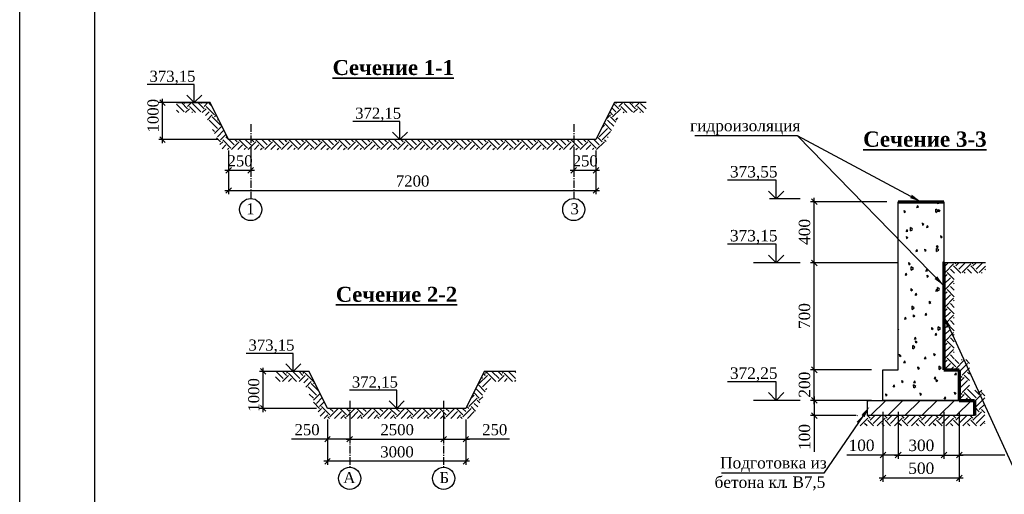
# Model space of a CAD drawing. Extents: x 352696 to 405256, y 4162769 to 4241487.
# Tile 15 of 149: x 403955 to 404217, y 4239263 to 4239389. Entities that reach past the tile are written whole.
import ezdxf

# ---------------------------------------------------------------- set-up
doc = ezdxf.new("R2010")
doc.units = 0
doc.header["$LTSCALE"] = 0.5
doc.header["$MEASUREMENT"] = 0
doc.linetypes.add('GOST2.303 6', pattern=[12, 8, -1.5, 1, -1.5])
doc.layers.add('ЭО', color=7, linetype='Continuous', lineweight=30)
doc.styles.add('MtXpl_Times_New_Roma', font='timesbd.ttf')
doc.styles.add('TIMES', font='times.ttf')

# ---------------------------------------------------------------- blocks, each defined once
blk = doc.blocks.new('А2-1')
at = {"lineweight": 25}
for points in [[(-7046659, 3124428), (-6987259, 3124428), (-6987259, 3082428), (-7046659, 3082428)], [(-7044659, 3123928), (-6987759, 3123928), (-6987759, 3082928), (-7044659, 3082928)]]:
    blk.add_lwpolyline(points, close=True, dxfattribs=at)

msp = doc.modelspace()

# ---------------------------------------------------------------- linework, layer by layer
at = {"color": 7}
for p, q in [((404001.5866, 4239371.8448), (403988.9991, 4239371.8448)), ((404001.5866, 4239367.0298), (404001.5866, 4239371.8448)), ((404002.8472, 4239367.0298), (403992.1226, 4239367.0298)), ((403993.1076, 4239356.1953), (403993.1076, 4239368.0148)), ((403996.859, 4239367.0298), (404005.8021, 4239367.0298)), ((404005.8021, 4239367.0298), (403996.859, 4239367.0298)), ((403999.5925, 4239369.0239), (404001.5866, 4239367.0298)), ((404001.5866, 4239367.0298), (404003.5807, 4239369.0239)), ((404010.7269, 4239357.1802), (404005.8021, 4239367.0298)), ((404113.5567, 4239367.0298), (404108.6319, 4239357.1802)), ((404121.9877, 4239367.0298), (404113.5567, 4239367.0298)), ((404121.9877, 4239367.0179), (404121.9877, 4239367.0298)), ((404056.3954, 4239361.9952), (404043.808, 4239361.9952)), ((404056.3954, 4239357.1802), (404056.3954, 4239361.9952)), ((404054.4013, 4239359.1743), (404056.3954, 4239357.1802)), ((404056.3954, 4239357.1802), (404058.3895, 4239359.1743)), ((404007.772, 4239357.1802), (403992.1226, 4239357.1802)), ((404108.6319, 4239357.1802), (404010.7269, 4239357.1802)), ((404162.3392, 4239358.1888), (404134.9474, 4239358.1888)), ((404192.5917, 4239342.0355), (404162.3392, 4239358.1888)), ((404201.3919, 4239318.2059), (404162.3392, 4239358.1888)), ((404010.7269, 4239354.2254), (404010.7269, 4239342.6227)), ((404010.7269, 4239354.2254), (404010.7269, 4239348.0094)), ((404016.6366, 4239354.2254), (404016.6366, 4239348.0094)), ((404016.6366, 4239354.2254), (404016.6366, 4239348.0094)), ((404102.7221, 4239354.2254), (404102.7221, 4239348.0094)), ((404102.7221, 4239354.2254), (404102.7221, 4239348.0094)), ((404108.6319, 4239354.2254), (404108.6319, 4239342.6227)), ((404108.6319, 4239354.2254), (404108.6319, 4239348.0094)), ((404009.7419, 4239348.9944), (404017.6216, 4239348.9944)), ((404101.7372, 4239348.9944), (404109.6169, 4239348.9944)), ((404156.6894, 4239346.3361), (404143.6824, 4239346.3361)), ((404156.6894, 4239341.3607), (404156.6894, 4239346.3361)), ((404009.7419, 4239343.6077), (404109.6169, 4239343.6077)), ((404154.6288, 4239343.4212), (404156.6894, 4239341.3607)), ((404156.6894, 4239341.3607), (404158.75, 4239343.4212)), ((404163.035, 4239341.3607), (404154.9208, 4239341.3607)), ((404186.125, 4239340.5973), (404165.7863, 4239340.5973)), ((404166.8041, 4239323.2949), (404166.8041, 4239341.6151)), ((404189.1784, 4239295.8146), (404189.1784, 4239340.5973)), ((404189.1784, 4239340.5973), (404201.3919, 4239340.5973)), ((404201.3919, 4239340.5973), (404201.3919, 4239295.8146)), ((404156.6894, 4239329.2882), (404143.6824, 4239329.2882)), ((404156.6894, 4239324.3127), (404156.6894, 4239329.2882)), ((404154.6288, 4239326.3732), (404156.6894, 4239324.3127)), ((404156.6894, 4239324.3127), (404158.75, 4239326.3732)), ((404166.8041, 4239294.7968), (404166.8041, 4239325.3305)), ((404163.035, 4239324.3127), (404150.6053, 4239324.3127)), ((404186.125, 4239324.3127), (404165.7863, 4239324.3127)), ((404186.125, 4239324.3127), (404165.7863, 4239324.3127)), ((404189.1784, 4239324.3127), (404178.1335, 4239324.3127)), ((404212.4367, 4239324.3127), (404201.3919, 4239324.3127)), ((404202.6635, 4239307.2877), (404221.1651, 4239266.9003)), ((404027.9676, 4239300.2018), (404015.3801, 4239300.2018)), ((404027.9676, 4239295.3868), (404027.9676, 4239300.2018)), ((404019.9436, 4239284.5522), (404019.9436, 4239296.3717)), ((404025.9735, 4239297.3809), (404027.9676, 4239295.3868)), ((404027.9676, 4239295.3868), (404029.9617, 4239297.3809)), ((404166.8041, 4239286.6545), (404166.8041, 4239296.8324)), ((404029.2282, 4239295.3868), (404018.9587, 4239295.3868)), ((404032.1831, 4239295.3868), (404023.24, 4239295.3868)), ((404037.1079, 4239285.5372), (404032.1831, 4239295.3868)), ((404078.8702, 4239295.3868), (404073.9454, 4239285.5372)), ((404087.3011, 4239295.3868), (404078.8702, 4239295.3868)), ((404182.0539, 4239295.8146), (404165.7863, 4239295.8146)), ((404182.0539, 4239295.8146), (404165.7863, 4239295.8146)), ((404185.1072, 4239287.6723), (404185.1072, 4239295.8146)), ((404185.1072, 4239295.8146), (404189.1784, 4239295.8146)), ((404201.3919, 4239295.8146), (404205.463, 4239295.8146)), ((404205.463, 4239295.8146), (404205.463, 4239287.6723)), ((404156.6894, 4239292.6477), (404143.6824, 4239292.6477)), ((404156.6894, 4239287.6723), (404156.6894, 4239292.6477)), ((404055.5266, 4239290.3522), (404042.9391, 4239290.3522)), ((404055.5266, 4239285.5372), (404055.5266, 4239290.3522)), ((404154.6288, 4239289.7328), (404156.6894, 4239287.6723)), ((404156.6894, 4239287.6723), (404158.75, 4239289.7328)), ((404166.8041, 4239288.69), (404166.8041, 4239283.6011)), ((404034.153, 4239285.5372), (404018.9587, 4239285.5372)), ((404073.9454, 4239285.5372), (404037.1079, 4239285.5372)), ((404053.5325, 4239287.5313), (404055.5266, 4239285.5372)), ((404055.5266, 4239285.5372), (404057.5207, 4239287.5313)), ((404163.035, 4239287.6723), (404150.6053, 4239287.6723)), ((404182.0539, 4239287.6723), (404165.7863, 4239287.6723)), ((404177.9827, 4239287.6723), (404165.7863, 4239287.6723)), ((404181.0361, 4239287.6723), (404209.5342, 4239287.6723)), ((404181.0361, 4239283.6011), (404181.0361, 4239287.6723)), ((404205.463, 4239287.6723), (404185.1072, 4239287.6723)), ((404209.5342, 4239287.6723), (404209.5342, 4239283.6011)), ((404177.9827, 4239283.6011), (404165.7863, 4239283.6011)), ((404166.8041, 4239283.6011), (404166.8041, 4239273.9651)), ((404179.7981, 4239283.4885), (404169.3455, 4239268.2482)), ((404209.5342, 4239283.6011), (404181.0361, 4239283.6011)), ((404185.1072, 4239284.6189), (404185.1072, 4239272.0725)), ((404185.1072, 4239284.6189), (404185.1072, 4239265.9658)), ((404189.1784, 4239284.6189), (404189.1784, 4239272.0725)), ((404189.1784, 4239284.6189), (404189.1784, 4239272.0725)), ((404201.3919, 4239284.6189), (404201.3919, 4239272.0725)), ((404201.3919, 4239284.6189), (404201.3919, 4239272.0725)), ((404205.463, 4239284.6189), (404205.463, 4239272.0725)), ((404205.463, 4239284.6189), (404205.463, 4239265.9658)), ((404037.1079, 4239282.5823), (404037.1079, 4239276.3613)), ((404037.1079, 4239282.5823), (404037.1079, 4239270.4515)), ((404043.0176, 4239282.5823), (404043.0176, 4239276.3613)), ((404043.0176, 4239282.5823), (404043.0176, 4239276.3613)), ((404068.0356, 4239282.5823), (404068.0356, 4239276.3613)), ((404068.0356, 4239282.5823), (404068.0356, 4239276.3613)), ((404073.9454, 4239282.5823), (404073.9454, 4239276.3613)), ((404073.9454, 4239282.5823), (404073.9454, 4239270.4515)), ((404037.1079, 4239277.3462), (404027.4589, 4239277.3462)), ((404043.0176, 4239277.3462), (404036.1229, 4239277.3462)), ((404042.0327, 4239277.3462), (404069.0206, 4239277.3462)), ((404067.0506, 4239277.3462), (404074.9303, 4239277.3462)), ((404085.6358, 4239277.3462), (404073.9454, 4239277.3462)), ((404185.1072, 4239273.0903), (404175.4712, 4239273.0903)), ((404189.1784, 4239273.0903), (404184.0894, 4239273.0903)), ((404188.1606, 4239273.0903), (404202.4096, 4239273.0903)), ((404200.3741, 4239273.0903), (404206.4808, 4239273.0903)), ((404217.6494, 4239273.0903), (404205.463, 4239273.0903)), ((404074.9303, 4239271.4365), (404036.1229, 4239271.4365)), ((404169.3455, 4239268.2482), (404142.1127, 4239268.2482)), ((404184.0894, 4239266.9835), (404206.4808, 4239266.9835))]:
    msp.add_line(p, q, dxfattribs=at)
at = {"color": 7, "linetype": 'ByBlock'}
for p, q in [((403993.8463, 4239366.2911), (403992.3689, 4239367.7686)), ((403992.3689, 4239357.919), (403993.8463, 4239356.4415)), ((404011.4656, 4239349.7331), (404009.9882, 4239348.2556)), ((404015.8979, 4239348.2556), (404017.3754, 4239349.7331)), ((404017.3754, 4239349.7331), (404015.8979, 4239348.2556)), ((404101.9834, 4239348.2556), (404103.4609, 4239349.7331)), ((404103.4609, 4239349.7331), (404101.9834, 4239348.2556)), ((404107.8932, 4239348.2556), (404109.3706, 4239349.7331)), ((404011.4656, 4239344.3464), (404009.9882, 4239342.869)), ((404107.8932, 4239342.869), (404109.3706, 4239344.3464)), ((404167.5674, 4239339.834), (404166.0407, 4239341.3607)), ((404167.5674, 4239323.5493), (404166.0407, 4239325.076)), ((404166.0407, 4239325.076), (404167.5674, 4239323.5493)), ((404020.6823, 4239294.6481), (404019.2049, 4239296.1255)), ((404167.5674, 4239295.0512), (404166.0407, 4239296.5779)), ((404166.0407, 4239296.5779), (404167.5674, 4239295.0512)), ((404166.0407, 4239288.4356), (404167.5674, 4239286.9089)), ((404167.5674, 4239286.9089), (404166.0407, 4239288.4356)), ((404019.2049, 4239286.2759), (404020.6823, 4239284.7985)), ((404166.0407, 4239284.3644), (404167.5674, 4239282.8378)), ((404037.8466, 4239278.085), (404036.3691, 4239276.6075)), ((404042.2789, 4239276.6075), (404043.7563, 4239278.085)), ((404043.7563, 4239278.085), (404042.2789, 4239276.6075)), ((404067.2969, 4239276.6075), (404068.7743, 4239278.085)), ((404068.7743, 4239278.085), (404067.2969, 4239276.6075)), ((404073.2066, 4239276.6075), (404074.6841, 4239278.085)), ((404185.8706, 4239273.8536), (404184.3439, 4239272.3269)), ((404188.415, 4239272.3269), (404189.9417, 4239273.8536)), ((404189.9417, 4239273.8536), (404188.415, 4239272.3269)), ((404200.6285, 4239272.3269), (404202.1552, 4239273.8536)), ((404202.1552, 4239273.8536), (404200.6285, 4239272.3269)), ((404204.6997, 4239272.3269), (404206.2264, 4239273.8536)), ((404037.8466, 4239272.1752), (404036.3691, 4239270.6978)), ((404073.2066, 4239270.6978), (404074.6841, 4239272.1752)), ((404185.8706, 4239267.7469), (404184.3439, 4239266.2202)), ((404204.6997, 4239266.2202), (404206.2264, 4239267.7469))]:
    msp.add_line(p, q, dxfattribs=at)
at = {"color": 7, "linetype": 'Continuous'}
for p, q in [((403999.7563, 4239365.4165), (403998.143, 4239367.0298)), ((403998.9271, 4239366.7986), (403999.1584, 4239367.0298)), ((403999.7563, 4239365.9693), (404000.8168, 4239367.0298)), ((404003.3497, 4239364.5873), (404001.1384, 4239366.7986)), ((404004.1789, 4239365.4165), (404002.5656, 4239367.0298)), ((404003.3497, 4239366.7986), (404003.581, 4239367.0298)), ((404004.1789, 4239365.9693), (404005.2394, 4239367.0298)), ((404006.2745, 4239366.0851), (404005.561, 4239366.7986)), ((404113.9146, 4239366.7986), (404114.1459, 4239367.0298)), ((404114.7438, 4239365.9693), (404115.8044, 4239367.0298)), ((404118.3372, 4239364.5873), (404116.1259, 4239366.7986)), ((404119.1664, 4239365.4165), (404117.5531, 4239367.0298)), ((404118.3372, 4239366.7986), (404118.5685, 4239367.0298)), ((404119.1664, 4239365.9693), (404120.227, 4239367.0298)), ((404121.9877, 4239365.3594), (404120.5485, 4239366.7986)), ((404121.9877, 4239367.0179), (404121.9757, 4239367.0298)), ((403998.9271, 4239364.5873), (403996.859, 4239366.6554)), ((403997.4854, 4239364.3705), (403996.859, 4239364.9969)), ((403999.2631, 4239364.3705), (404000.3092, 4239365.4165)), ((404001.908, 4239364.3705), (404000.3092, 4239365.9693)), ((404000.9216, 4239364.3705), (404001.1384, 4239364.5873)), ((404003.6857, 4239364.3705), (404004.7318, 4239365.4165)), ((404004.5537, 4239363.58), (404005.561, 4239364.5873)), ((404006.943, 4239363.758), (404004.7318, 4239365.9693)), ((404113.0854, 4239363.758), (404112.309, 4239364.5344)), ((404113.9146, 4239364.5873), (404112.8618, 4239365.6401)), ((404113.0854, 4239363.2052), (404115.2967, 4239365.4165)), ((404114.7438, 4239365.4165), (404113.4146, 4239366.7457)), ((404116.8955, 4239364.3705), (404115.2967, 4239365.9693)), ((404115.9091, 4239364.3705), (404116.1259, 4239364.5873)), ((404118.6732, 4239364.3705), (404119.7193, 4239365.4165)), ((404121.3181, 4239364.3705), (404119.7193, 4239365.9693)), ((404120.3317, 4239364.3705), (404120.5485, 4239364.5873)), ((404005.1065, 4239362.4743), (404006.3902, 4239363.758)), ((404007.7723, 4239360.1647), (404005.561, 4239362.376)), ((404008.6015, 4239360.9939), (404006.3902, 4239363.2052)), ((404006.943, 4239363.2052), (404007.4573, 4239363.7194)), ((404007.7723, 4239362.376), (404008.0101, 4239362.6138)), ((404112.817, 4239359.6038), (404110.8741, 4239361.5467)), ((404111.309, 4239362.5345), (404112.5325, 4239363.758)), ((404113.3698, 4239360.7095), (404111.7033, 4239362.376)), ((404113.9226, 4239361.8151), (404112.5325, 4239363.2052)), ((404113.9146, 4239362.376), (404114.4915, 4239362.9529)), ((404006.943, 4239359.3354), (404006.4089, 4239359.8695)), ((404006.9493, 4239358.7888), (404008.9315, 4239360.771)), ((404007.7723, 4239357.9534), (404009.4843, 4239359.6654)), ((404109.492, 4239357.9534), (404111.7033, 4239360.1647)), ((404110.2034, 4239360.3232), (404110.8741, 4239360.9939)), ((404110.3212, 4239357.1241), (404112.5325, 4239359.3354)), ((404008.6015, 4239356.5713), (404007.5146, 4239357.6582)), ((404008.4235, 4239355.8405), (404009.1543, 4239356.5713)), ((404008.6015, 4239357.1241), (404010.0371, 4239358.5597)), ((404011.3656, 4239354.9128), (404009.1543, 4239357.1241)), ((404010.697, 4239357.2399), (404009.9836, 4239357.9534)), ((404012.1949, 4239355.7421), (404010.7567, 4239357.1802)), ((404011.5265, 4239354.5209), (404013.5769, 4239356.5713)), ((404013.0241, 4239356.5713), (404012.4152, 4239357.1802)), ((404013.0241, 4239357.1241), (404013.0802, 4239357.1802)), ((404015.7882, 4239354.9128), (404013.5769, 4239357.1241)), ((404016.6175, 4239355.7421), (404015.1793, 4239357.1802)), ((404015.9491, 4239354.5209), (404017.9995, 4239356.5713)), ((404017.4467, 4239356.5713), (404016.8378, 4239357.1802)), ((404017.4467, 4239357.1241), (404017.5028, 4239357.1802)), ((404020.2108, 4239354.9128), (404017.9995, 4239357.1241)), ((404021.0401, 4239355.7421), (404019.6019, 4239357.1802)), ((404020.3717, 4239354.5209), (404022.4221, 4239356.5713)), ((404021.8693, 4239356.5713), (404021.2604, 4239357.1802)), ((404021.8693, 4239357.1241), (404021.9254, 4239357.1802)), ((404024.6334, 4239354.9128), (404022.4221, 4239357.1241)), ((404025.4627, 4239355.7421), (404024.0245, 4239357.1802)), ((404024.7943, 4239354.5209), (404026.8447, 4239356.5713)), ((404026.2919, 4239356.5713), (404025.683, 4239357.1802)), ((404026.2919, 4239357.1241), (404026.348, 4239357.1802)), ((404029.056, 4239354.9128), (404026.8447, 4239357.1241)), ((404029.8853, 4239355.7421), (404028.4471, 4239357.1802)), ((404029.2169, 4239354.5209), (404031.2673, 4239356.5713)), ((404030.7145, 4239356.5713), (404030.1056, 4239357.1802)), ((404030.7145, 4239357.1241), (404030.7706, 4239357.1802)), ((404033.4786, 4239354.9128), (404031.2673, 4239357.1241)), ((404034.3079, 4239355.7421), (404032.8697, 4239357.1802)), ((404033.6395, 4239354.5209), (404035.6899, 4239356.5713)), ((404035.1371, 4239356.5713), (404034.5282, 4239357.1802)), ((404035.1371, 4239357.1241), (404035.1932, 4239357.1802)), ((404037.9012, 4239354.9128), (404035.6899, 4239357.1241)), ((404038.7305, 4239355.7421), (404037.2923, 4239357.1802)), ((404038.0621, 4239354.5209), (404040.1125, 4239356.5713)), ((404039.5597, 4239356.5713), (404038.9508, 4239357.1802)), ((404039.5597, 4239357.1241), (404039.6158, 4239357.1802)), ((404042.3238, 4239354.9128), (404040.1125, 4239357.1241)), ((404043.1531, 4239355.7421), (404041.7149, 4239357.1802)), ((404042.4847, 4239354.5209), (404044.5351, 4239356.5713)), ((404043.9823, 4239356.5713), (404043.3734, 4239357.1802)), ((404043.9823, 4239357.1241), (404044.0384, 4239357.1802)), ((404046.7464, 4239354.9128), (404044.5351, 4239357.1241)), ((404047.5757, 4239355.7421), (404046.1375, 4239357.1802)), ((404046.9073, 4239354.5209), (404048.9577, 4239356.5713)), ((404048.4049, 4239356.5713), (404047.796, 4239357.1802)), ((404048.4049, 4239357.1241), (404048.461, 4239357.1802)), ((404051.169, 4239354.9128), (404048.9577, 4239357.1241)), ((404051.9983, 4239355.7421), (404050.5601, 4239357.1802)), ((404051.3299, 4239354.5209), (404053.3803, 4239356.5713)), ((404052.8275, 4239356.5713), (404052.2186, 4239357.1802)), ((404052.8275, 4239357.1241), (404052.8836, 4239357.1802)), ((404055.5916, 4239354.9128), (404053.3803, 4239357.1241)), ((404056.4208, 4239355.7421), (404054.9827, 4239357.1802)), ((404055.7525, 4239354.5209), (404057.8029, 4239356.5713)), ((404057.2501, 4239356.5713), (404056.6411, 4239357.1802)), ((404057.2501, 4239357.1241), (404057.3062, 4239357.1802)), ((404060.0142, 4239354.9128), (404057.8029, 4239357.1241)), ((404060.8434, 4239355.7421), (404059.4053, 4239357.1802)), ((404060.175, 4239354.5209), (404062.2255, 4239356.5713)), ((404061.6727, 4239356.5713), (404061.0637, 4239357.1802)), ((404061.6727, 4239357.1241), (404061.7288, 4239357.1802)), ((404064.4368, 4239354.9128), (404062.2255, 4239357.1241)), ((404065.266, 4239355.7421), (404063.8279, 4239357.1802)), ((404064.5976, 4239354.5209), (404066.6481, 4239356.5713)), ((404066.0953, 4239356.5713), (404065.4863, 4239357.1802)), ((404066.0953, 4239357.1241), (404066.1514, 4239357.1802)), ((404068.8594, 4239354.9128), (404066.6481, 4239357.1241)), ((404069.6886, 4239355.7421), (404068.2505, 4239357.1802)), ((404069.0202, 4239354.5209), (404071.0707, 4239356.5713)), ((404070.5179, 4239356.5713), (404069.9089, 4239357.1802)), ((404070.5179, 4239357.1241), (404070.574, 4239357.1802)), ((404073.282, 4239354.9128), (404071.0707, 4239357.1241)), ((404074.1112, 4239355.7421), (404072.6731, 4239357.1802)), ((404073.4428, 4239354.5209), (404075.4933, 4239356.5713)), ((404074.9405, 4239356.5713), (404074.3315, 4239357.1802)), ((404074.9405, 4239357.1241), (404074.9966, 4239357.1802)), ((404077.7046, 4239354.9128), (404075.4933, 4239357.1241)), ((404078.5338, 4239355.7421), (404077.0957, 4239357.1802)), ((404077.8654, 4239354.5209), (404079.9159, 4239356.5713)), ((404079.3631, 4239356.5713), (404078.7541, 4239357.1802)), ((404079.3631, 4239357.1241), (404079.4192, 4239357.1802)), ((404082.1272, 4239354.9128), (404079.9159, 4239357.1241)), ((404082.9564, 4239355.7421), (404081.5183, 4239357.1802)), ((404082.288, 4239354.5209), (404084.3385, 4239356.5713)), ((404083.7857, 4239356.5713), (404083.1767, 4239357.1802)), ((404083.7857, 4239357.1241), (404083.8418, 4239357.1802)), ((404086.5498, 4239354.9128), (404084.3385, 4239357.1241)), ((404087.379, 4239355.7421), (404085.9409, 4239357.1802)), ((404086.7106, 4239354.5209), (404088.7611, 4239356.5713)), ((404088.2083, 4239356.5713), (404087.5993, 4239357.1802)), ((404088.2083, 4239357.1241), (404088.2644, 4239357.1802)), ((404090.9724, 4239354.9128), (404088.7611, 4239357.1241)), ((404091.8016, 4239355.7421), (404090.3634, 4239357.1802)), ((404091.1332, 4239354.5209), (404093.1837, 4239356.5713)), ((404092.6309, 4239356.5713), (404092.0219, 4239357.1802)), ((404092.6309, 4239357.1241), (404092.687, 4239357.1802)), ((404095.395, 4239354.9128), (404093.1837, 4239357.1241)), ((404096.2242, 4239355.7421), (404094.786, 4239357.1802)), ((404095.5558, 4239354.5209), (404097.6063, 4239356.5713)), ((404097.0535, 4239356.5713), (404096.4445, 4239357.1802)), ((404097.0535, 4239357.1241), (404097.1096, 4239357.1802)), ((404099.8176, 4239354.9128), (404097.6063, 4239357.1241)), ((404100.6468, 4239355.7421), (404099.2086, 4239357.1802)), ((404099.9784, 4239354.5209), (404102.0289, 4239356.5713)), ((404101.476, 4239356.5713), (404100.8671, 4239357.1802)), ((404101.476, 4239357.1241), (404101.5322, 4239357.1802)), ((404104.2402, 4239354.9128), (404102.0289, 4239357.1241)), ((404105.0694, 4239355.7421), (404103.6312, 4239357.1802)), ((404104.401, 4239354.5209), (404106.4515, 4239356.5713)), ((404105.8986, 4239356.5713), (404105.2897, 4239357.1802)), ((404105.8986, 4239357.1241), (404105.9548, 4239357.1802)), ((404108.6628, 4239354.9128), (404106.4515, 4239357.1241)), ((404109.492, 4239355.7421), (404108.0538, 4239357.1802)), ((404108.8236, 4239354.5209), (404110.8741, 4239356.5713)), ((404110.3212, 4239356.5713), (404108.992, 4239357.9005)), ((404111.3428, 4239356.6554), (404110.8741, 4239357.1241)), ((404111.8956, 4239357.7611), (404111.7033, 4239357.9534)), ((404008.9763, 4239354.7348), (404009.9836, 4239355.7421)), ((404010.4208, 4239354.5209), (404010.8128, 4239354.9128)), ((404013.185, 4239354.5209), (404014.4062, 4239355.7421)), ((404014.8434, 4239354.5209), (404015.2354, 4239354.9128)), ((404017.6076, 4239354.5209), (404018.8288, 4239355.7421)), ((404019.266, 4239354.5209), (404019.658, 4239354.9128)), ((404022.0302, 4239354.5209), (404023.2514, 4239355.7421)), ((404023.6886, 4239354.5209), (404024.0806, 4239354.9128)), ((404026.4528, 4239354.5209), (404027.674, 4239355.7421)), ((404028.1112, 4239354.5209), (404028.5032, 4239354.9128)), ((404030.8753, 4239354.5209), (404032.0966, 4239355.7421)), ((404032.5338, 4239354.5209), (404032.9258, 4239354.9128)), ((404035.2979, 4239354.5209), (404036.5192, 4239355.7421)), ((404036.9564, 4239354.5209), (404037.3484, 4239354.9128)), ((404039.7205, 4239354.5209), (404040.9418, 4239355.7421)), ((404041.379, 4239354.5209), (404041.771, 4239354.9128)), ((404044.1431, 4239354.5209), (404045.3644, 4239355.7421)), ((404045.8016, 4239354.5209), (404046.1936, 4239354.9128)), ((404048.5657, 4239354.5209), (404049.787, 4239355.7421)), ((404050.2242, 4239354.5209), (404050.6162, 4239354.9128)), ((404052.9883, 4239354.5209), (404054.2095, 4239355.7421)), ((404054.6468, 4239354.5209), (404055.0388, 4239354.9128)), ((404057.4109, 4239354.5209), (404058.6321, 4239355.7421)), ((404059.0694, 4239354.5209), (404059.4614, 4239354.9128)), ((404061.8335, 4239354.5209), (404063.0547, 4239355.7421)), ((404063.492, 4239354.5209), (404063.884, 4239354.9128)), ((404066.2561, 4239354.5209), (404067.4773, 4239355.7421)), ((404067.9146, 4239354.5209), (404068.3066, 4239354.9128)), ((404070.6787, 4239354.5209), (404071.8999, 4239355.7421)), ((404072.3372, 4239354.5209), (404072.7292, 4239354.9128)), ((404075.1013, 4239354.5209), (404076.3225, 4239355.7421)), ((404076.7598, 4239354.5209), (404077.1518, 4239354.9128)), ((404079.5239, 4239354.5209), (404080.7451, 4239355.7421)), ((404081.1824, 4239354.5209), (404081.5744, 4239354.9128)), ((404083.9465, 4239354.5209), (404085.1677, 4239355.7421)), ((404085.605, 4239354.5209), (404085.997, 4239354.9128)), ((404088.3691, 4239354.5209), (404089.5903, 4239355.7421)), ((404090.0276, 4239354.5209), (404090.4196, 4239354.9128)), ((404092.7917, 4239354.5209), (404094.0129, 4239355.7421)), ((404094.4502, 4239354.5209), (404094.8422, 4239354.9128)), ((404097.2143, 4239354.5209), (404098.4355, 4239355.7421)), ((404098.8728, 4239354.5209), (404099.2648, 4239354.9128)), ((404101.6369, 4239354.5209), (404102.8581, 4239355.7421)), ((404103.2954, 4239354.5209), (404103.6873, 4239354.9128)), ((404106.0595, 4239354.5209), (404107.2807, 4239355.7421)), ((404107.718, 4239354.5209), (404108.1099, 4239354.9128)), ((404199.6279, 4239340.1478), (404199.828, 4239340.5973)), ((404200.0385, 4239340.2293), (404199.8554, 4239340.5973)), ((404191.1549, 4239337.9387), (404190.7478, 4239338.2191)), ((404190.8516, 4239337.732), (404190.8009, 4239338.3114)), ((404190.8197, 4239337.7132), (404191.1761, 4239338.0123)), ((404194.1089, 4239339.0781), (404194.5657, 4239339.1669)), ((404194.1464, 4239339.0824), (404194.383, 4239339.6137)), ((404194.5571, 4239339.1638), (404194.3369, 4239339.6064)), ((404199.7729, 4239338.2125), (404199.1915, 4239338.6727)), ((404199.2226, 4239337.7886), (404199.2046, 4239338.6609)), ((404199.209, 4239337.7867), (404199.7724, 4239338.1988)), ((404199.5903, 4239340.1436), (404200.0471, 4239340.2324)), ((404200.3184, 4239338.1639), (404199.9113, 4239338.4442)), ((404200.0151, 4239337.9572), (404199.9644, 4239338.5367)), ((404199.9832, 4239337.9384), (404200.3397, 4239338.2375)), ((404191.2699, 4239332.7016), (404191.7267, 4239332.7904)), ((404191.3074, 4239332.7058), (404191.544, 4239333.2372)), ((404191.7181, 4239332.7873), (404191.4979, 4239333.2299)), ((404193.0124, 4239333.2674), (404192.431, 4239333.7277)), ((404192.4621, 4239332.8436), (404192.4441, 4239333.7159)), ((404192.4486, 4239332.8417), (404193.0119, 4239333.2538)), ((404196.0408, 4239334.5746), (404195.6337, 4239334.8549)), ((404195.7375, 4239334.3679), (404195.6868, 4239334.9473)), ((404195.7056, 4239334.3491), (404196.0621, 4239334.6482)), ((404196.7513, 4239333.7671), (404197.2081, 4239333.8558)), ((404196.7888, 4239333.7713), (404197.0254, 4239334.3027)), ((404197.1995, 4239333.8527), (404196.9793, 4239334.2953)), ((404191.7632, 4239330.9853), (404191.3561, 4239331.2656)), ((404191.4599, 4239330.7786), (404191.4092, 4239331.358)), ((404191.428, 4239330.7598), (404191.7845, 4239331.0589)), ((404200.9267, 4239331.2104), (404200.5196, 4239331.4908)), ((404200.6235, 4239331.0038), (404200.5728, 4239331.5832)), ((404200.5915, 4239330.985), (404200.948, 4239331.2841)), ((404193.9123, 4239327.3905), (404194.3691, 4239327.4793)), ((404193.9498, 4239327.3947), (404194.1864, 4239327.9261)), ((404194.3605, 4239327.4762), (404194.1403, 4239327.9188)), ((404196.6491, 4239327.6211), (404196.242, 4239327.9015)), ((404196.3459, 4239327.4145), (404196.2952, 4239327.9939)), ((404196.3139, 4239327.3957), (404196.6704, 4239327.6948)), ((404199.3937, 4239328.456), (404199.8505, 4239328.5448)), ((404199.9892, 4239327.7447), (404199.4078, 4239328.2049)), ((404199.439, 4239327.3209), (404199.4209, 4239328.1932)), ((404199.4254, 4239327.319), (404199.9888, 4239327.731)), ((404199.4313, 4239328.4602), (404199.6678, 4239328.9916)), ((404199.8419, 4239328.5417), (404199.6217, 4239328.9843)), ((404192.3715, 4239324.0319), (404191.9644, 4239324.3122)), ((404192.0683, 4239323.8251), (404192.0176, 4239324.4046)), ((404192.0363, 4239323.8063), (404192.3928, 4239324.1055)), ((404193.2288, 4239322.7997), (404192.6474, 4239323.2599)), ((404192.6785, 4239322.3758), (404192.6605, 4239323.2481)), ((404192.6649, 4239322.3739), (404193.2283, 4239322.786)), ((404196.5547, 4239322.0794), (404197.0114, 4239322.1682)), ((404196.5922, 4239322.0837), (404196.8288, 4239322.6151)), ((404197.0029, 4239322.1651), (404196.7827, 4239322.6077)), ((404201.3919, 4239324.3556), (404201.1279, 4239324.5373)), ((404201.2318, 4239324.0504), (404201.1811, 4239324.6298)), ((404201.1999, 4239324.0316), (404201.3919, 4239324.1927)), ((404201.3919, 4239323.2058), (404202.4987, 4239324.3127)), ((404201.6722, 4239321.7724), (404203.9572, 4239324.0574)), ((404204.165, 4239321.5646), (404203.1003, 4239322.6293)), ((404205.8787, 4239321.5646), (404203.9572, 4239323.4862)), ((404204.5284, 4239324.0574), (404204.2732, 4239324.3127)), ((404204.5284, 4239323.4862), (404205.3549, 4239324.3127)), ((404205.3853, 4239322.6293), (404207.0687, 4239324.3127)), ((404206.2422, 4239321.7724), (404208.5272, 4239324.0574)), ((404208.735, 4239321.5646), (404207.6703, 4239322.6293)), ((404210.4487, 4239321.5646), (404208.5272, 4239323.4862)), ((404209.0984, 4239324.0574), (404208.8432, 4239324.3127)), ((404209.0984, 4239323.4862), (404209.9249, 4239324.3127)), ((404209.9553, 4239322.6293), (404211.6387, 4239324.3127)), ((404210.8122, 4239321.7724), (404212.4367, 4239323.397)), ((404212.4367, 4239322.4329), (404212.2403, 4239322.6293)), ((404191.0732, 4239321.014), (404191.53, 4239321.1028)), ((404191.1108, 4239321.0182), (404191.3474, 4239321.5496)), ((404191.5215, 4239321.0997), (404191.3013, 4239321.5422)), ((404197.2574, 4239320.6677), (404196.8503, 4239320.948)), ((404196.9542, 4239320.461), (404196.9035, 4239321.0405)), ((404196.9223, 4239320.4422), (404197.2787, 4239320.7413)), ((404201.6722, 4239321.2012), (404201.3919, 4239321.4815)), ((404201.3919, 4239320.3496), (404202.2434, 4239321.2012)), ((404201.3919, 4239318.6358), (404203.1003, 4239320.3443)), ((404204.1399, 4239319.876), (404202.2434, 4239321.7724)), ((404207.0212, 4239321.5646), (404206.8134, 4239321.7724)), ((404211.5912, 4239321.5646), (404211.3834, 4239321.7724)), ((404192.9798, 4239317.0784), (404192.5726, 4239317.3588)), ((404192.6766, 4239316.8717), (404192.6259, 4239317.4511)), ((404192.6447, 4239316.8529), (404193.0012, 4239317.152)), ((404199.2346, 4239316.7726), (404199.4712, 4239317.304)), ((404199.6452, 4239316.8541), (404199.425, 4239317.2967)), ((404200.2056, 4239317.277), (404199.6242, 4239317.7372)), ((404199.6554, 4239316.8531), (404199.6373, 4239317.7254)), ((404199.6417, 4239316.8512), (404200.2051, 4239317.2633)), ((404201.6722, 4239317.2024), (404203.9572, 4239319.4874)), ((404204.1399, 4239315.306), (404202.2434, 4239317.2024)), ((404204.1399, 4239317.0197), (404203.1003, 4239318.0593)), ((404204.1399, 4239318.7335), (404203.9572, 4239318.9162)), ((404193.7156, 4239315.7029), (404194.1724, 4239315.7917)), ((404193.7532, 4239315.7071), (404193.9898, 4239316.2385)), ((404194.1638, 4239315.7886), (404193.9436, 4239316.2312)), ((404199.197, 4239316.7684), (404199.6538, 4239316.8572)), ((404201.6722, 4239316.6312), (404201.3919, 4239316.9115)), ((404201.3919, 4239315.7796), (404202.2434, 4239316.6312)), ((404201.3919, 4239314.0658), (404203.1003, 4239315.7743)), ((404201.6722, 4239312.6324), (404203.9572, 4239314.9174)), ((404204.1399, 4239314.1635), (404203.9572, 4239314.3462)), ((404193.4451, 4239312.3319), (404192.8637, 4239312.7921)), ((404192.8949, 4239311.9081), (404192.8769, 4239312.7804)), ((404192.8813, 4239311.9062), (404193.4446, 4239312.3183)), ((404197.8657, 4239313.7143), (404197.4586, 4239313.9946)), ((404197.5626, 4239313.5076), (404197.5119, 4239314.087)), ((404197.5306, 4239313.4888), (404197.8871, 4239313.7879)), ((404201.6722, 4239312.0612), (404201.3919, 4239312.3415)), ((404201.3919, 4239311.2096), (404202.2434, 4239312.0612)), ((404204.1399, 4239310.736), (404202.2434, 4239312.6324)), ((404204.1399, 4239312.4497), (404203.1003, 4239313.4893)), ((404190.8766, 4239309.3264), (404191.3334, 4239309.4152)), ((404190.9142, 4239309.3306), (404191.1508, 4239309.862)), ((404191.3248, 4239309.412), (404191.1046, 4239309.8546)), ((404193.5881, 4239310.125), (404193.1809, 4239310.4053)), ((404193.285, 4239309.9182), (404193.2343, 4239310.4977)), ((404193.253, 4239309.8995), (404193.6095, 4239310.1986)), ((404196.358, 4239310.3918), (404196.8148, 4239310.4806)), ((404196.3956, 4239310.3961), (404196.6322, 4239310.9274)), ((404196.8062, 4239310.4775), (404196.586, 4239310.9201)), ((404201.3919, 4239309.4958), (404203.1003, 4239311.2043)), ((404201.6722, 4239308.0624), (404203.9572, 4239310.3474)), ((404204.1399, 4239309.5935), (404203.9572, 4239309.7762)), ((404189.3105, 4239306.5357), (404189.1784, 4239306.6266)), ((404189.1784, 4239306.4804), (404189.3319, 4239306.6093)), ((404198.474, 4239306.7608), (404198.0669, 4239307.0412)), ((404198.1709, 4239306.5541), (404198.1202, 4239307.1336)), ((404198.139, 4239306.5354), (404198.4954, 4239306.8345)), ((404200.422, 4239306.8092), (404199.8406, 4239307.2694)), ((404199.8717, 4239306.3853), (404199.8537, 4239307.2576)), ((404199.8581, 4239306.3835), (404200.4215, 4239306.7955)), ((404201.6722, 4239307.4912), (404201.3919, 4239307.7715)), ((404201.3919, 4239306.6396), (404202.2434, 4239307.4912)), ((404201.3919, 4239304.9258), (404203.1003, 4239306.6343)), ((404204.1399, 4239306.1659), (404202.2434, 4239308.0624)), ((404204.1399, 4239307.8797), (404203.1003, 4239308.9193)), ((404193.519, 4239304.0153), (404193.9758, 4239304.1041)), ((404193.5566, 4239304.0195), (404193.7932, 4239304.5509)), ((404193.9672, 4239304.101), (404193.747, 4239304.5436)), ((404199.0004, 4239305.0808), (404199.4572, 4239305.1696)), ((404199.038, 4239305.085), (404199.2746, 4239305.6164)), ((404199.4486, 4239305.1664), (404199.2284, 4239305.609)), ((404201.6722, 4239303.4924), (404203.9572, 4239305.7774)), ((404204.1399, 4239303.3097), (404203.1003, 4239304.3493)), ((404204.1399, 4239305.0234), (404203.9572, 4239305.2062)), ((404193.6615, 4239301.8642), (404193.0801, 4239302.3244)), ((404193.1113, 4239301.4403), (404193.0932, 4239302.3126)), ((404193.0976, 4239301.4384), (404193.661, 4239301.8505)), ((404194.1964, 4239303.1715), (404193.7892, 4239303.4519)), ((404193.8933, 4239302.9648), (404193.8426, 4239303.5443)), ((404193.8614, 4239302.946), (404194.2178, 4239303.2451)), ((404201.6722, 4239302.9211), (404201.3919, 4239303.2015)), ((404201.3919, 4239302.0696), (404202.2434, 4239302.9211)), ((404201.3919, 4239300.3558), (404203.1003, 4239302.0643)), ((404201.6722, 4239298.9224), (404203.9572, 4239301.2074)), ((404204.1399, 4239301.5959), (404202.2434, 4239303.4924)), ((404189.9188, 4239299.5822), (404189.5116, 4239299.8626)), ((404189.6157, 4239299.3755), (404189.565, 4239299.9549)), ((404189.5838, 4239299.3567), (404189.9402, 4239299.6558)), ((404196.1614, 4239298.7042), (404196.6182, 4239298.793)), ((404196.199, 4239298.7085), (404196.4356, 4239299.2398)), ((404196.6096, 4239298.7899), (404196.3894, 4239299.2325)), ((404199.0823, 4239299.8074), (404198.6752, 4239300.0877)), ((404198.7793, 4239299.6007), (404198.7286, 4239300.1802)), ((404198.7473, 4239299.5819), (404199.1038, 4239299.881)), ((404201.6722, 4239298.3511), (404201.3919, 4239298.6315)), ((404204.5284, 4239296.6374), (404202.2434, 4239298.9224)), ((404204.1399, 4239298.7397), (404203.1003, 4239299.7793)), ((404204.1399, 4239300.4534), (404203.9572, 4239300.6361)), ((404205.3853, 4239297.4943), (404204.317, 4239298.5626)), ((404206.2422, 4239298.3511), (404206.0307, 4239298.5626)), ((404208.211, 4239297.5248), (404207.1732, 4239298.5626)), ((404190.68, 4239297.6388), (404191.1367, 4239297.7275)), ((404190.7176, 4239297.643), (404190.9542, 4239298.1743)), ((404191.1282, 4239297.7244), (404190.908, 4239298.167)), ((404194.8047, 4239296.2181), (404194.3975, 4239296.4984)), ((404194.5017, 4239296.0114), (404194.451, 4239296.5908)), ((404194.4697, 4239295.9926), (404194.8262, 4239296.2917)), ((404200.6383, 4239296.3415), (404200.0569, 4239296.8017)), ((404200.0881, 4239295.9176), (404200.0701, 4239296.7899)), ((404200.0744, 4239295.9157), (404200.6378, 4239296.3278)), ((404201.3919, 4239297.4996), (404202.2434, 4239298.3511)), ((404201.4206, 4239295.8146), (404203.1003, 4239297.4943)), ((404203.1344, 4239295.8146), (404203.9572, 4239296.6374)), ((404204.2088, 4239295.8146), (404203.9572, 4239296.0661)), ((404204.5284, 4239296.0661), (404206.8134, 4239298.3511)), ((404205.463, 4239295.287), (404207.6703, 4239297.4943)), ((404206.2422, 4239294.3524), (404208.211, 4239296.3212)), ((404024.4358, 4239292.7274), (404023.24, 4239293.9232)), ((404025.3081, 4239293.5136), (404023.4349, 4239295.3868)), ((404025.0747, 4239292.7274), (404026.6901, 4239294.3428)), ((404026.1373, 4239294.3428), (404025.0934, 4239295.3868)), ((404026.1373, 4239294.8957), (404026.6284, 4239295.3868)), ((404028.8584, 4239292.7274), (404026.6901, 4239294.8957)), ((404026.7331, 4239292.7274), (404027.5194, 4239293.5136)), ((404029.7307, 4239293.5136), (404027.8575, 4239295.3868)), ((404029.4973, 4239292.7274), (404031.1127, 4239294.3428)), ((404030.5599, 4239294.3428), (404029.516, 4239295.3868)), ((404030.5599, 4239294.8957), (404031.051, 4239295.3868)), ((404030.7449, 4239292.3165), (404031.942, 4239293.5136)), ((404033.324, 4239292.6844), (404031.1127, 4239294.8957)), ((404077.55, 4239292.1315), (404079.7613, 4239294.3428)), ((404078.3792, 4239293.5136), (404078.0821, 4239293.8107)), ((404078.3792, 4239291.3023), (404080.5905, 4239293.5136)), ((404079.2085, 4239294.3428), (404078.6349, 4239294.9164)), ((404079.2085, 4239294.8957), (404079.6996, 4239295.3868)), ((404081.9296, 4239292.7274), (404079.7613, 4239294.8957)), ((404082.8018, 4239293.5136), (404080.9287, 4239295.3868)), ((404082.5684, 4239292.7274), (404084.1839, 4239294.3428)), ((404083.6311, 4239294.3428), (404082.5871, 4239295.3868)), ((404083.6311, 4239294.8957), (404084.1222, 4239295.3868)), ((404086.3522, 4239292.7274), (404084.1839, 4239294.8957)), ((404084.2269, 4239292.7274), (404085.0131, 4239293.5136)), ((404087.2244, 4239293.5136), (404085.3512, 4239295.3868)), ((404087.3011, 4239295.0954), (404087.0097, 4239295.3868)), ((404185.3062, 4239295.7674), (404185.3624, 4239295.8146)), ((404185.3381, 4239295.7861), (404185.3356, 4239295.8146)), ((404198.8038, 4239293.3932), (404199.2605, 4239293.482)), ((404198.8414, 4239293.3974), (404199.078, 4239293.9288)), ((404199.2519, 4239293.4788), (404199.0318, 4239293.9214)), ((404204.2852, 4239294.4586), (404204.7419, 4239294.5474)), ((404204.3228, 4239294.4629), (404204.5594, 4239294.9942)), ((404204.7334, 4239294.5443), (404204.5132, 4239294.9869)), ((404206.2422, 4239293.7811), (404205.463, 4239294.5603)), ((404205.463, 4239292.4307), (404206.8134, 4239293.7811)), ((404208.211, 4239292.9548), (404206.8134, 4239294.3524)), ((404208.211, 4239294.6685), (404207.6703, 4239295.2093)), ((404031.2977, 4239291.2109), (404032.7712, 4239292.6844)), ((404034.1533, 4239289.091), (404031.942, 4239291.3023)), ((404034.8501, 4239290.0526), (404032.7712, 4239292.1315)), ((404033.324, 4239292.1315), (404033.6485, 4239292.456)), ((404034.1533, 4239291.3023), (404034.2013, 4239291.3503)), ((404078.3792, 4239289.091), (404076.6079, 4239290.8623)), ((404079.1429, 4239289.9858), (404077.1607, 4239291.968)), ((404077.55, 4239292.6844), (404077.5293, 4239292.7051)), ((404079.2085, 4239290.4731), (404079.5647, 4239290.8293)), ((404086.991, 4239292.7274), (404087.3011, 4239293.0375)), ((404187.8409, 4239291.2622), (404188.2977, 4239291.351)), ((404187.8785, 4239291.2664), (404188.1151, 4239291.7978)), ((404188.2891, 4239291.3479), (404188.0689, 4239291.7905)), ((404190.5271, 4239292.6288), (404190.1199, 4239292.9091)), ((404190.2241, 4239292.422), (404190.1734, 4239293.0015)), ((404190.1921, 4239292.4033), (404190.5486, 4239292.7024)), ((404193.8779, 4239291.3964), (404193.2965, 4239291.8566)), ((404193.3276, 4239290.9725), (404193.3096, 4239291.8448)), ((404193.314, 4239290.9707), (404193.8773, 4239291.3828)), ((404193.3223, 4239292.3277), (404193.7791, 4239292.4165)), ((404193.36, 4239292.3319), (404193.5966, 4239292.8633)), ((404193.7705, 4239292.4134), (404193.5503, 4239292.8559)), ((404199.6906, 4239292.8539), (404199.2834, 4239293.1343)), ((404199.3876, 4239292.6473), (404199.3369, 4239293.2267)), ((404199.3557, 4239292.6285), (404199.7121, 4239292.9276)), ((404205.463, 4239290.717), (404207.6703, 4239292.9243)), ((404206.2422, 4239289.7824), (404208.211, 4239291.7512)), ((404033.324, 4239288.2618), (404032.2205, 4239289.3653)), ((404033.324, 4239287.7089), (404035.1227, 4239289.5076)), ((404034.1533, 4239286.8797), (404035.6755, 4239288.4019)), ((404074.7859, 4239286.0505), (404076.9972, 4239288.2618)), ((404075.2766, 4239288.1997), (404076.1679, 4239289.091)), ((404077.55, 4239288.2618), (404076.0551, 4239289.7567)), ((404077.55, 4239287.7089), (404078.4591, 4239288.618)), ((404186.2495, 4239289.0395), (404185.8423, 4239289.3198)), ((404185.9464, 4239288.8327), (404185.8958, 4239289.4121)), ((404185.9145, 4239288.8139), (404186.271, 4239289.1131)), ((404195.413, 4239289.2646), (404195.0058, 4239289.545)), ((404195.11, 4239289.0579), (404195.0593, 4239289.6374)), ((404195.0781, 4239289.0392), (404195.4345, 4239289.3383)), ((404201.4461, 4239288.0821), (404201.9029, 4239288.1709)), ((404201.4838, 4239288.0863), (404201.7204, 4239288.6177)), ((404201.8943, 4239288.1678), (404201.6741, 4239288.6104)), ((404204.5765, 4239289.4898), (404204.1694, 4239289.7701)), ((404204.2736, 4239289.2832), (404204.2229, 4239289.8626)), ((404204.2416, 4239289.2644), (404204.5981, 4239289.5635)), ((404206.2422, 4239289.2111), (404205.463, 4239289.9903)), ((404205.463, 4239287.8607), (404206.8134, 4239289.2111)), ((404208.9236, 4239287.6723), (404206.8134, 4239289.7824)), ((404206.9883, 4239287.6723), (404207.6703, 4239288.3543)), ((404209.9553, 4239288.3543), (404207.6703, 4239290.6393)), ((404209.5342, 4239287.3619), (404211.3834, 4239289.2111)), ((404210.8122, 4239289.2111), (404209.603, 4239290.4203)), ((404209.9553, 4239286.0693), (404212.2403, 4239288.3543)), ((404210.8122, 4239289.7824), (404211.4501, 4239290.4203)), ((404212.2822, 4239288.8836), (404211.3834, 4239289.7824)), ((404034.9825, 4239285.4977), (404033.3262, 4239287.154)), ((404034.6147, 4239284.577), (404035.5353, 4239285.4977)), ((404034.9825, 4239286.0505), (404036.2283, 4239287.2963)), ((404037.7466, 4239283.8392), (404035.5353, 4239286.0505)), ((404036.5086, 4239286.7357), (404036.3646, 4239286.8797)), ((404038.5759, 4239284.6684), (404037.7071, 4239285.5372)), ((404037.7466, 4239283.2864), (404039.9579, 4239285.4977)), ((404039.4051, 4239285.4977), (404039.3656, 4239285.5372)), ((404042.1692, 4239283.8392), (404040.4712, 4239285.5372)), ((404042.9985, 4239284.6684), (404042.1297, 4239285.5372)), ((404042.1692, 4239283.2864), (404044.3805, 4239285.4977)), ((404043.8277, 4239285.4977), (404043.7882, 4239285.5372)), ((404046.5918, 4239283.8392), (404044.8938, 4239285.5372)), ((404047.4211, 4239284.6684), (404046.5523, 4239285.5372)), ((404046.5918, 4239283.2864), (404048.8031, 4239285.4977)), ((404048.2503, 4239285.4977), (404048.2108, 4239285.5372)), ((404051.0144, 4239283.8392), (404049.3164, 4239285.5372)), ((404051.8436, 4239284.6684), (404050.9749, 4239285.5372)), ((404051.0144, 4239283.2864), (404053.2257, 4239285.4977)), ((404052.6729, 4239285.4977), (404052.6334, 4239285.5372)), ((404055.437, 4239283.8392), (404053.739, 4239285.5372)), ((404056.2662, 4239284.6684), (404055.3975, 4239285.5372)), ((404055.437, 4239283.2864), (404057.6483, 4239285.4977)), ((404057.0955, 4239285.4977), (404057.056, 4239285.5372)), ((404059.8596, 4239283.8392), (404058.1616, 4239285.5372)), ((404060.6888, 4239284.6684), (404059.8201, 4239285.5372)), ((404059.8596, 4239283.2864), (404062.0709, 4239285.4977)), ((404061.5181, 4239285.4977), (404061.4785, 4239285.5372)), ((404064.2822, 4239283.8392), (404062.5842, 4239285.5372)), ((404065.1114, 4239284.6684), (404064.2427, 4239285.5372)), ((404064.2822, 4239283.2864), (404066.4935, 4239285.4977)), ((404065.9407, 4239285.4977), (404065.9011, 4239285.5372)), ((404068.7048, 4239283.8392), (404067.0068, 4239285.5372)), ((404069.534, 4239284.6684), (404068.6653, 4239285.5372)), ((404068.7048, 4239283.2864), (404070.9161, 4239285.4977)), ((404070.3633, 4239285.4977), (404070.3237, 4239285.5372)), ((404073.1274, 4239283.8392), (404071.4294, 4239285.5372)), ((404073.9566, 4239284.6684), (404073.0879, 4239285.5372)), ((404073.1274, 4239283.2864), (404075.3387, 4239285.4977)), ((404074.7859, 4239285.4977), (404074.2124, 4239286.0712)), ((404076.5631, 4239284.8261), (404075.3387, 4239286.0505)), ((404077.1159, 4239285.9317), (404076.1679, 4239286.8797)), ((404077.6687, 4239287.0374), (404076.9972, 4239287.7089)), ((404181.0361, 4239287.3906), (404181.3178, 4239287.6723)), ((404181.8166, 4239283.6011), (404185.8878, 4239287.6723)), ((404186.3866, 4239283.6011), (404190.4578, 4239287.6723)), ((404190.9566, 4239283.6011), (404195.0278, 4239287.6723)), ((404195.5266, 4239283.6011), (404199.5978, 4239287.6723)), ((404200.0966, 4239283.6011), (404204.1678, 4239287.6723)), ((404204.6666, 4239283.6011), (404208.7378, 4239287.6723)), ((404210.8122, 4239284.6411), (404209.5342, 4239285.9191)), ((404210.8122, 4239285.2124), (404212.2822, 4239286.6824)), ((404212.2822, 4239286.0274), (404212.2403, 4239286.0693)), ((404035.1675, 4239283.4713), (404036.3646, 4239284.6684)), ((404036.2324, 4239282.8778), (404037.1938, 4239283.8392)), ((404037.6024, 4239282.8778), (404037.1938, 4239283.2864)), ((404038.9965, 4239282.8778), (404040.7872, 4239284.6684)), ((404040.655, 4239282.8778), (404041.6164, 4239283.8392)), ((404042.025, 4239282.8778), (404041.6164, 4239283.2864)), ((404043.4191, 4239282.8778), (404045.2098, 4239284.6684)), ((404045.0776, 4239282.8778), (404046.039, 4239283.8392)), ((404046.4476, 4239282.8778), (404046.039, 4239283.2864)), ((404047.8417, 4239282.8778), (404049.6323, 4239284.6684)), ((404049.5002, 4239282.8778), (404050.4616, 4239283.8392)), ((404050.8702, 4239282.8778), (404050.4616, 4239283.2864)), ((404052.2643, 4239282.8778), (404054.0549, 4239284.6684)), ((404053.9228, 4239282.8778), (404054.8842, 4239283.8392)), ((404055.2927, 4239282.8778), (404054.8842, 4239283.2864)), ((404056.6869, 4239282.8778), (404058.4775, 4239284.6684)), ((404058.3454, 4239282.8778), (404059.3068, 4239283.8392)), ((404059.7153, 4239282.8778), (404059.3068, 4239283.2864)), ((404061.1095, 4239282.8778), (404062.9001, 4239284.6684)), ((404062.768, 4239282.8778), (404063.7294, 4239283.8392)), ((404064.1379, 4239282.8778), (404063.7294, 4239283.2864)), ((404065.5321, 4239282.8778), (404067.3227, 4239284.6684)), ((404067.1906, 4239282.8778), (404068.152, 4239283.8392)), ((404068.5605, 4239282.8778), (404068.152, 4239283.2864)), ((404069.9547, 4239282.8778), (404071.7453, 4239284.6684)), ((404071.6132, 4239282.8778), (404072.5746, 4239283.8392)), ((404072.9831, 4239282.8778), (404072.5746, 4239283.2864)), ((404074.3773, 4239282.8778), (404076.1679, 4239284.6684)), ((404178.288, 4239281.822), (404180.0671, 4239283.6011)), ((404178.288, 4239283.5358), (404178.3534, 4239283.6011)), ((404179.0328, 4239280.8531), (404181.1072, 4239282.9274)), ((404181.6784, 4239282.9274), (404181.0047, 4239283.6011)), ((404181.6784, 4239282.3561), (404182.9234, 4239283.6011)), ((404182.5353, 4239281.4992), (404184.6371, 4239283.6011)), ((404183.6029, 4239280.8531), (404185.6772, 4239282.9274)), ((404186.2484, 4239282.9274), (404185.5747, 4239283.6011)), ((404186.2484, 4239282.3561), (404187.4934, 4239283.6011)), ((404187.1053, 4239281.4992), (404189.2071, 4239283.6011)), ((404188.1729, 4239280.8531), (404190.2472, 4239282.9274)), ((404190.8184, 4239282.9274), (404190.1447, 4239283.6011)), ((404190.8184, 4239282.3561), (404192.0634, 4239283.6011)), ((404191.6753, 4239281.4992), (404193.7771, 4239283.6011)), ((404192.7429, 4239280.8531), (404194.8172, 4239282.9274)), ((404195.3884, 4239282.9274), (404194.7147, 4239283.6011)), ((404195.3884, 4239282.3561), (404196.6334, 4239283.6011)), ((404196.2453, 4239281.4992), (404198.3471, 4239283.6011)), ((404197.3129, 4239280.8531), (404199.3872, 4239282.9274)), ((404199.9584, 4239282.9274), (404199.2847, 4239283.6011)), ((404199.9584, 4239282.3561), (404201.2034, 4239283.6011)), ((404200.8153, 4239281.4992), (404202.9172, 4239283.6011)), ((404201.8829, 4239280.8531), (404203.9572, 4239282.9274)), ((404204.5284, 4239282.9274), (404203.8547, 4239283.6011)), ((404204.5284, 4239282.3561), (404205.7734, 4239283.6011)), ((404205.3853, 4239281.4992), (404207.4872, 4239283.6011)), ((404206.4529, 4239280.8531), (404208.5272, 4239282.9274)), ((404209.0984, 4239282.9274), (404208.4247, 4239283.6011)), ((404209.0984, 4239282.3561), (404211.3834, 4239284.6411)), ((404209.2366, 4239283.6011), (404209.5342, 4239283.8986)), ((404209.9553, 4239283.7843), (404209.5342, 4239284.2054)), ((404209.9553, 4239281.4992), (404212.2403, 4239283.7843)), ((404212.2822, 4239284.3136), (404211.3834, 4239285.2124)), ((404180.8965, 4239280.8531), (404180.2503, 4239281.4992)), ((404182.6102, 4239280.8531), (404181.1072, 4239282.3561)), ((404185.4665, 4239280.8531), (404184.8203, 4239281.4992)), ((404187.1802, 4239280.8531), (404185.6772, 4239282.3561)), ((404190.0365, 4239280.8531), (404189.3903, 4239281.4992)), ((404191.7502, 4239280.8531), (404190.2472, 4239282.3561)), ((404194.6065, 4239280.8531), (404193.9603, 4239281.4992)), ((404196.3202, 4239280.8531), (404194.8172, 4239282.3561)), ((404199.1765, 4239280.8531), (404198.5303, 4239281.4992)), ((404200.8902, 4239280.8531), (404199.3872, 4239282.3561)), ((404203.7465, 4239280.8531), (404203.1003, 4239281.4992)), ((404205.4602, 4239280.8531), (404203.9572, 4239282.3561)), ((404208.3165, 4239280.8531), (404207.6703, 4239281.4992)), ((404210.0302, 4239280.8531), (404208.5272, 4239282.3561)), ((404211.0229, 4239280.8531), (404212.2822, 4239282.1124)), ((404212.2822, 4239281.4574), (404212.2403, 4239281.4992))]:
    msp.add_line(p, q, dxfattribs=at)
at = {"color": 7, "linetype": 'GOST2.303 6', "ltscale": 0.5}
for p, q in [((404016.6366, 4239361.2845), (404016.6366, 4239341.4856)), ((404102.7221, 4239361.2845), (404102.7221, 4239341.4856)), ((404043.0176, 4239287.5219), (404043.0176, 4239269.8426)), ((404068.0356, 4239287.5219), (404068.0356, 4239269.8426))]:
    msp.add_line(p, q, dxfattribs=at)
at = {"color": 7}
for centre in [(404016.6366, 4239338.5307), (404102.7221, 4239338.5307), (404043.0176, 4239266.8877), (404068.0356, 4239266.8877)]:
    msp.add_circle(centre, 2.9549, dxfattribs=at)
for points in [[(404192.8314, 4239342.4844), (404195.2851, 4239340.5973), (404192.352, 4239341.5866)], [(404199.597, 4239320.7279), (404201.3919, 4239318.2059), (404198.876, 4239320.0095)], [(404202.2009, 4239307.0757), (404201.3919, 4239310.0636), (404203.1262, 4239307.4996)], [(404179.3784, 4239283.7764), (404181.5251, 4239286.0066), (404180.2177, 4239283.2007)]]:
    msp.add_solid(points, dxfattribs=at)
at = {"layer": 'ЭО', "color": 7, "lineweight": 70}
for p, q in [((404189.1784, 4239340.5973), (404201.3919, 4239340.5973)), ((404201.3919, 4239324.3127), (404201.3919, 4239295.8146)), ((404201.3919, 4239295.8146), (404205.463, 4239295.8146)), ((404205.463, 4239295.8146), (404205.463, 4239287.6723)), ((404205.463, 4239287.6723), (404209.5342, 4239287.6723)), ((404209.5342, 4239287.6723), (404209.5342, 4239283.6011))]:
    msp.add_line(p, q, dxfattribs=at)

# ---------------------------------------------------------------- block references
at = {"xscale": 0.01, "yscale": 0.01, "zscale": 0.01}
msp.add_blockref('А2-1', (474421.6525, 4208280.7971), dxfattribs=at)

# ---------------------------------------------------------------- texts
at = {"color": 7, "lineweight": 35, "style": 'MtXpl_Times_New_Roma'}
for s, height, p in [('%%UСечение 1-1', 4, (404038.4446, 4239374.3887)), ('%%UСечение 3-3', 4.071158, (404179.8501, 4239355.2691)), ('%%UСечение 2-2', 4, (404039.3098, 4239313.9373))]:
    msp.add_text(s, height=height, dxfattribs=at).set_placement(p)
at = {"color": 7, "lineweight": 100, "style": 'TIMES'}
for s, height, p in [('373,15', 2.95488, (403989.6475, 4239372.5795)), ('372,15', 2.95488, (404044.4564, 4239362.7299)), ('гидроизоляция', 3.053368, (404133.722, 4239359.3844)), ('250', 2.95488, (404010.4403, 4239350.0304)), ('250', 2.95488, (404102.4356, 4239350.0304)), ('373,55', 3.05337, (404144.3524, 4239347.0953)), ('7200', 2.95488, (404055.3131, 4239344.6523)), ('1', 2.9549, (404015.4324, 4239337.2561)), ('3', 2.9549, (404101.8524, 4239337.2561)), ('373,15', 3.05337, (404144.3524, 4239330.0473)), ('373,15', 2.95488, (404016.0285, 4239300.9365)), ('372,25', 3.05337, (404144.3524, 4239293.4069)), ('372,15', 2.95488, (404043.5875, 4239291.0869)), ('250', 2.95488, (404028.3032, 4239278.3823)), ('2500', 2.95488, (404051.1944, 4239278.3823)), ('250', 2.95488, (404078.3086, 4239278.3823)), ('3000', 2.95488, (404051.1529, 4239272.4768)), ('100', 3.05337, (404175.9607, 4239274.1609)), ('300', 3.05337, (404191.8927, 4239274.1609)), ('Подготовка из', 3.053368, (404141.7177, 4239269.5212)), ('500', 3.05337, (404191.8762, 4239268.0542)), ('А', 2.9549, (404041.3005, 4239265.613)), ('Б', 2.9549, (404066.9304, 4239265.613)), ('бетона кл', 3.05337, (404140.245, 4239264.3552)), ('В', 3.0534, (404161, 4239264.3552)), ('7,5', 3.05337, (404164.0071, 4239264.3552)), ('. ', 3.05337, (404158.7457, 4239264.3552))]:
    msp.add_text(s, height=height, dxfattribs=at).set_placement(p)
for s, height, p in [('1000', 2.95488, (403992.0715, 4239359.0754)), ('400', 3.05337, (404165.7334, 4239329.1187)), ('700', 3.05337, (404165.7246, 4239306.6789)), ('1000', 2.95488, (404018.9075, 4239284.6591)), ('200', 3.05337, (404165.7334, 4239288.394)), ('100', 3.05337, (404165.7334, 4239274.4546))]:
    msp.add_text(s, height=height, rotation=90, dxfattribs=at).set_placement(p)

doc.saveas('drawing.dxf')
